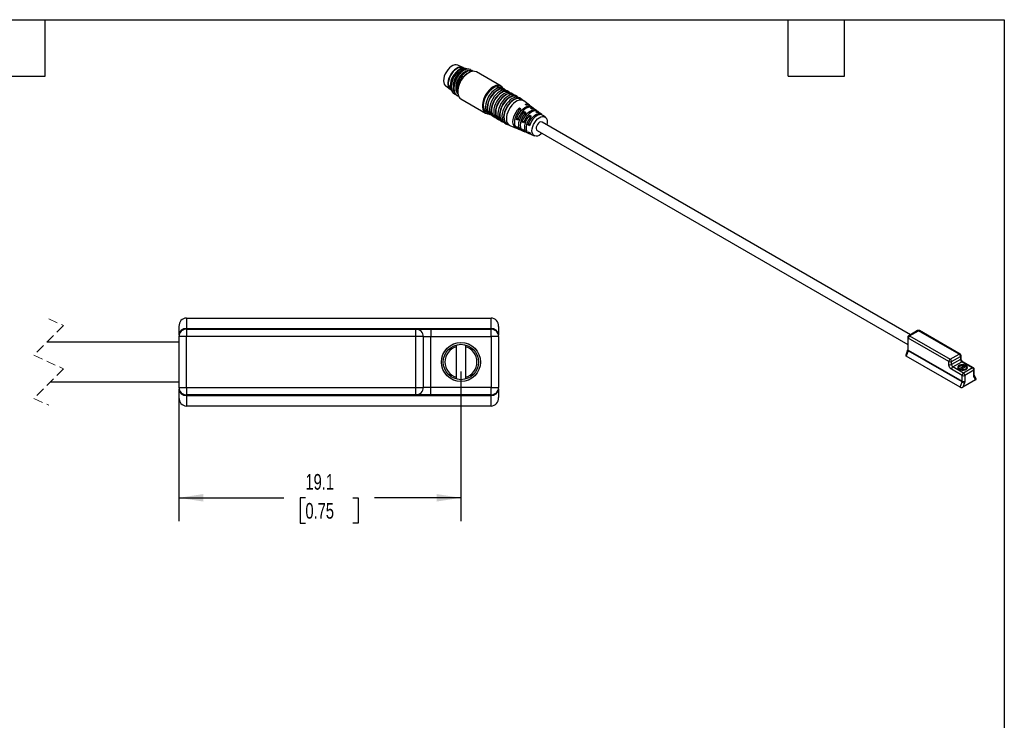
# Model space of a CAD drawing. Header units: millimetres. Extents: x 3 to 137, y 3 to 105.
# Tile 3 of 3: x 70 to 137, y 57 to 105. Entities that reach past the tile are written whole.
import ezdxf

# ---------------------------------------------------------------- set-up
doc = ezdxf.new("R2010")
doc.units = ezdxf.units.MM
doc.header["$LTSCALE"] = 0.5
doc.linetypes.add('HIDDEN', pattern=[1.905, 1.27, -0.635])
doc.layers.add('DIMENSIONS', color=140, linetype='Continuous', lineweight=25)
doc.layers.add('TEXT', color=140, linetype='Continuous', lineweight=25)
doc.styles.add('SLDTEXTSTYLE0', font='TXT', dxfattribs={"width": 0.7})
doc.dimstyles.new('SLDDIMSTYLE0', dxfattribs={"dimtxt": 1.079004, "dimasz": 1.651, "dimexe": 0, "dimexo": 0.0625, "dimgap": 0.269751, "dimtad": 0, "dimtih": 1, "dimtoh": 1, "dimrnd": 1e-09, "dimzin": 12, "dimdsep": 46, "dimtxsty": 'SLDTEXTSTYLE0', "dimsah": 1, "dimcen": 0.09, "dimadec": 0, "dimazin": 3, "dimtfac": 1, "dimtofl": 0, "dimtmove": 0, "dimatfit": 3, "dimfxl": 0, "dimfrac": 2, "dimtolj": 1, "dimtzin": 12, "dimarcsym": 0})

# ---------------------------------------------------------------- blocks, each defined once
blk = doc.blocks.new('_D_10')
at = {"layer": 'DIMENSIONS'}
for p, q in [((99.828, 81.017), (99.828, 70.892)), ((80.778, 79.303), (80.778, 70.892)), ((80.778, 72.479), (87.86, 72.479)), ((89.323, 72.479), (88.96, 72.479)), ((88.96, 72.479), (88.96, 70.764)), ((92.529, 72.479), (92.891, 72.479)), ((92.891, 72.479), (92.891, 70.764)), ((99.828, 72.479), (93.991, 72.479)), ((88.96, 70.764), (89.323, 70.764)), ((92.891, 70.764), (92.529, 70.764))]:
    blk.add_line(p, q, dxfattribs=at)
for points in [[(80.778, 72.479), (82.429, 72.225), (82.429, 72.733)], [(99.828, 72.479), (98.177, 72.733), (98.177, 72.225)]]:
    blk.add_solid(points, dxfattribs=at)
at = {"layer": 'DIMENSIONS', "char_height": 1.0583, "attachment_point": 1, "style": 'SLDTEXTSTYLE0'}
for s, insert in [('19.1', (89.323, 74.085)), ('0.75', (89.323, 72.129))]:
    blk.add_mtext(s, dxfattribs=dict(at, insert=insert))

msp = doc.modelspace()

# ---------------------------------------------------------------- linework, layer by layer
for p, q in [((99.518, 101.197), (99.54, 101.185)), ((99.54, 101.185), (99.616, 101.1)), ((99.944, 101.553), (99.607, 101.702)), ((99.966, 101.497), (99.952, 101.506)), ((100.22, 101.45), (100.197, 101.463)), ((100.471, 101.401), (100.449, 101.413)), ((100.647, 101.299), (100.626, 101.311)), ((102.534, 100.286), (100.873, 101.245)), ((99.871, 100.993), (99.893, 100.98)), ((99.893, 100.98), (99.969, 100.896)), ((98.797, 100.298), (99.094, 100.081)), ((99.139, 100.098), (99.154, 100.09)), ((99.378, 99.765), (99.402, 99.752)), ((102.529, 100.179), (102.486, 100.204)), ((102.781, 100.071), (102.668, 100.135)), ((102.807, 100.019), (102.765, 100.043)), ((103.059, 99.91), (102.947, 99.975)), ((103.085, 99.858), (103.043, 99.882)), ((103.337, 99.749), (103.225, 99.814)), ((99.556, 99.663), (99.577, 99.65)), ((99.825, 99.431), (101.486, 98.471)), ((103.364, 99.697), (103.322, 99.722)), ((103.616, 99.588), (103.504, 99.653)), ((103.642, 99.537), (103.6, 99.561)), ((103.894, 99.428), (103.782, 99.493)), ((104.045, 99.304), (103.878, 99.4)), ((104.451, 99.001), (104.077, 99.283)), ((101.534, 98.554), (101.576, 98.53)), ((101.684, 98.431), (101.797, 98.366)), ((103.77, 98.822), (103.86, 98.76)), ((103.77, 98.822), (103.77, 98.663)), ((104.13, 98.571), (104.219, 98.508)), ((104.13, 98.571), (104.13, 98.408)), ((104.264, 98.993), (104.174, 99.056)), ((104.617, 98.876), (104.534, 98.939)), ((104.623, 98.741), (104.534, 98.804)), ((104.783, 98.751), (104.7, 98.814)), ((104.949, 98.626), (104.866, 98.689)), ((104.983, 98.49), (104.893, 98.553)), ((105.115, 98.501), (105.032, 98.563)), ((105.281, 98.376), (105.198, 98.438)), ((101.812, 98.393), (101.855, 98.369)), ((101.963, 98.27), (102.075, 98.205)), ((102.091, 98.233), (102.133, 98.208)), ((102.241, 98.109), (102.353, 98.044)), ((102.369, 98.072), (102.411, 98.048)), ((102.519, 97.948), (102.632, 97.884)), ((102.648, 97.911), (102.69, 97.887)), ((102.798, 97.788), (102.91, 97.723)), ((103.707, 98.113), (103.569, 98.033)), ((103.668, 97.986), (103.569, 98.033)), ((104.108, 97.929), (103.966, 97.847)), ((104.066, 97.801), (103.966, 97.847)), ((104.489, 98.319), (104.579, 98.256)), ((104.489, 98.319), (104.489, 98.153)), ((130.19, 83.496), (105.307, 97.861)), ((105.53, 98.188), (105.364, 98.313)), ((102.926, 97.75), (103.092, 97.655)), ((103.127, 97.637), (103.558, 97.454)), ((103.573, 97.568), (103.672, 97.522)), ((103.653, 97.414), (103.749, 97.373)), ((103.845, 97.333), (103.94, 97.292)), ((103.971, 97.383), (104.07, 97.337)), ((104.036, 97.251), (104.132, 97.211)), ((104.227, 97.17), (104.323, 97.13)), ((104.509, 97.746), (104.364, 97.662)), ((104.463, 97.616), (104.364, 97.662)), ((104.973, 97.283), (130.003, 82.834)), ((104.419, 97.089), (104.514, 97.048)), ((104.61, 97.008), (104.802, 96.926)), ((81.286, 84.624), (81.286, 83.926)), ((81.286, 84.624), (101.86, 84.624)), ((101.86, 83.926), (101.86, 84.624)), ((80.778, 84.059), (80.778, 83.47)), ((81.286, 83.875), (81.286, 83.926)), ((81.286, 83.926), (101.86, 83.926)), ((81.286, 83.875), (81.286, 83.367)), ((81.286, 83.875), (96.78, 83.875)), ((96.78, 83.367), (96.78, 83.875)), ((96.78, 83.875), (97.796, 83.875)), ((97.796, 83.875), (97.796, 83.367)), ((97.796, 83.875), (101.86, 83.875)), ((101.86, 83.926), (101.86, 83.875)), ((101.86, 83.367), (101.86, 83.875)), ((102.368, 84.059), (102.368, 83.47)), ((81.286, 83.367), (80.778, 83.367)), ((80.778, 83.367), (80.778, 79.938)), ((96.78, 83.367), (81.286, 83.367)), ((81.286, 79.938), (81.286, 83.367)), ((97.288, 83.367), (96.78, 83.367)), ((96.78, 79.938), (96.78, 83.367)), ((97.288, 79.938), (97.288, 83.367)), ((97.288, 83.367), (97.796, 83.367)), ((97.796, 79.938), (97.796, 83.367)), ((97.796, 83.367), (101.86, 83.367)), ((101.86, 83.367), (101.86, 79.938)), ((102.368, 83.367), (101.86, 83.367)), ((102.368, 83.367), (102.368, 79.938)), ((130.003, 83.314), (130.003, 82.509)), ((130.04, 82.457), (130.04, 83.263)), ((132.779, 81.681), (130.04, 83.263)), ((130.672, 83.774), (130.066, 83.424)), ((130.13, 83.418), (130.736, 83.768)), ((130.13, 83.418), (132.869, 81.837)), ((133.475, 82.187), (130.736, 83.768)), ((133.538, 82.193), (130.799, 83.774)), ((80.778, 82.986), (71.862, 82.986)), ((99.524, 82.687), (99.524, 82.806)), ((99.524, 80.617), (99.524, 82.687)), ((100.133, 82.806), (100.133, 82.687)), ((100.133, 82.687), (100.133, 80.617)), ((129.991, 82.448), (129.876, 82.108)), ((130.031, 82.406), (129.907, 82.043)), ((133.544, 79.943), (129.907, 82.043)), ((133.668, 80.307), (130.031, 82.406)), ((130.04, 82.457), (133.677, 80.357)), ((132.869, 81.837), (133.475, 82.187)), ((132.958, 81.681), (133.565, 82.031)), ((133.565, 81.824), (132.958, 81.474)), ((133.565, 82.031), (133.565, 81.824)), ((133.602, 81.876), (133.602, 82.083)), ((132.779, 81.474), (132.779, 81.681)), ((132.958, 81.474), (132.958, 81.681)), ((133.677, 80.748), (132.958, 81.163)), ((133.048, 81.319), (133.654, 81.668)), ((133.767, 80.904), (133.048, 81.319)), ((133.459, 81.169), (133.474, 81.194)), ((133.474, 81.194), (133.84, 81.405)), ((133.52, 81.378), (133.499, 81.366)), ((133.581, 81.131), (133.572, 81.115)), ((133.947, 81.343), (133.581, 81.131)), ((133.654, 81.668), (134.373, 81.254)), ((134.436, 81.26), (133.718, 81.675)), ((134.373, 81.254), (133.767, 80.904)), ((133.861, 81.394), (133.861, 81.293)), ((134.5, 80.759), (134.5, 81.15)), ((99.524, 80.498), (99.524, 80.617)), ((100.133, 80.617), (100.133, 80.498)), ((133.577, 81.123), (133.563, 81.116)), ((133.677, 80.357), (133.677, 80.748)), ((134.463, 81.098), (133.856, 80.748)), ((133.856, 80.748), (133.856, 80.357)), ((134.463, 80.707), (134.463, 81.098)), ((134.585, 80.44), (134.481, 80.627)), ((134.624, 80.523), (134.502, 80.741)), ((72.116, 80.319), (80.778, 80.319)), ((80.778, 79.938), (81.286, 79.938)), ((80.778, 79.835), (80.778, 79.246)), ((81.286, 79.938), (96.78, 79.938)), ((81.286, 79.938), (81.286, 79.43)), ((96.78, 79.938), (97.288, 79.938)), ((96.78, 79.43), (96.78, 79.938)), ((97.796, 79.938), (97.288, 79.938)), ((97.796, 79.43), (97.796, 79.938)), ((101.86, 79.938), (97.796, 79.938)), ((101.86, 79.43), (101.86, 79.938)), ((101.86, 79.938), (102.368, 79.938)), ((102.368, 79.835), (102.368, 79.246)), ((133.544, 79.943), (133.668, 80.307)), ((134.585, 80.44), (133.734, 79.949)), ((133.838, 80.256), (133.734, 79.949)), ((96.78, 79.43), (81.286, 79.43)), ((81.286, 79.378), (81.286, 79.43)), ((101.86, 79.378), (81.286, 79.378)), ((81.286, 79.378), (81.286, 78.68)), ((97.796, 79.43), (96.78, 79.43)), ((101.86, 79.43), (97.796, 79.43)), ((101.86, 79.43), (101.86, 79.378)), ((101.86, 78.68), (101.86, 79.378)), ((101.86, 78.68), (81.286, 78.68))]:
    msp.add_line(p, q)
at = {"color": 7, "linetype": 'HIDDEN', "lineweight": 18}
for p, q in [((71.989, 84.573), (72.989, 84.113)), ((72.989, 84.113), (70.989, 82.113)), ((70.989, 82.113), (72.989, 81.192)), ((72.989, 81.192), (70.989, 79.192)), ((70.989, 79.192), (71.989, 78.731))]:
    msp.add_line(p, q, dxfattribs=at)
at = {"flags": 128}
for points in [[(99.607, 101.702), (99.514, 101.725), (99.405, 101.718), (99.287, 101.679), (99.167, 101.61), (99.05, 101.514), (98.94, 101.394), (98.843, 101.256), (98.763, 101.107), (98.703, 100.952), (98.666, 100.799), (98.653, 100.654), (98.666, 100.524), (98.703, 100.413), (98.763, 100.328), (98.797, 100.298)], [(100.026, 101.498), (99.96, 101.545), (99.864, 101.576), (99.754, 101.574), (99.637, 101.542), (99.515, 101.478), (99.394, 101.388), (99.28, 101.273), (99.177, 101.139), (99.089, 100.991), (99.019, 100.835), (98.971, 100.678), (98.947, 100.526), (98.947, 100.386), (98.971, 100.262), (99.019, 100.161), (99.089, 100.085), (99.177, 100.039), (99.183, 100.038)], [(99.545, 101.465), (99.426, 101.382), (99.312, 101.273), (99.208, 101.144), (99.118, 100.999), (99.048, 100.846), (98.999, 100.691), (98.974, 100.541), (98.974, 100.403), (98.999, 100.281), (99.048, 100.183), (99.118, 100.111), (99.139, 100.098)], [(99.722, 101.414), (99.598, 101.328), (99.478, 101.216), (99.369, 101.082), (99.274, 100.933), (99.197, 100.775), (99.142, 100.613), (99.111, 100.455), (99.104, 100.307), (99.123, 100.175), (99.167, 100.064), (99.233, 99.98), (99.285, 99.942)], [(100.349, 101.194), (100.213, 101.1), (100.081, 100.981), (99.959, 100.84), (99.85, 100.682), (99.758, 100.512), (99.686, 100.336), (99.636, 100.161), (99.611, 99.991), (99.611, 99.833), (99.636, 99.692), (99.686, 99.574), (99.758, 99.481), (99.825, 99.431)], [(102.01, 100.234), (101.874, 100.141), (101.743, 100.022), (101.62, 99.881), (101.511, 99.723), (101.419, 99.553), (101.347, 99.377), (101.298, 99.202), (101.273, 99.032), (101.273, 98.874), (101.298, 98.733), (101.347, 98.615), (101.419, 98.522), (101.511, 98.459), (101.62, 98.426), (101.698, 98.423)], [(102.01, 100.157), (101.883, 100.069), (101.76, 99.956), (101.646, 99.823), (101.545, 99.673), (101.462, 99.513), (101.398, 99.348), (101.356, 99.184), (101.337, 99.028), (101.344, 98.883), (101.374, 98.757), (101.427, 98.653), (101.501, 98.576), (101.534, 98.554)], [(102.176, 100.087), (102.045, 99.996), (101.918, 99.88), (101.8, 99.742), (101.696, 99.587), (101.609, 99.422), (101.543, 99.251), (101.5, 99.082), (101.481, 98.92), (101.487, 98.771), (101.519, 98.64), (101.574, 98.533), (101.65, 98.453), (101.684, 98.431)], [(102.289, 100.022), (102.157, 99.931), (102.03, 99.815), (101.912, 99.677), (101.808, 99.523), (101.722, 99.357), (101.656, 99.187), (101.612, 99.017), (101.593, 98.855), (101.6, 98.706), (101.631, 98.576), (101.686, 98.468), (101.763, 98.388), (101.858, 98.338), (101.887, 98.33)], [(102.289, 99.996), (102.161, 99.908), (102.038, 99.796), (101.924, 99.662), (101.824, 99.513), (101.74, 99.353), (101.676, 99.188), (101.634, 99.024), (101.616, 98.867), (101.622, 98.723), (101.652, 98.596), (101.705, 98.493), (101.78, 98.415), (101.812, 98.393)], [(102.455, 99.926), (102.323, 99.835), (102.196, 99.719), (102.078, 99.581), (101.974, 99.427), (101.888, 99.261), (101.822, 99.091), (101.778, 98.921), (101.76, 98.759), (101.766, 98.61), (101.797, 98.48), (101.852, 98.372), (101.929, 98.292), (101.963, 98.27)], [(102.567, 99.861), (102.435, 99.771), (102.308, 99.654), (102.191, 99.516), (102.087, 99.362), (102, 99.196), (101.934, 99.026), (101.891, 98.857), (101.872, 98.694), (101.878, 98.545), (101.909, 98.415), (101.964, 98.308), (102.041, 98.228), (102.137, 98.177), (102.165, 98.169)], [(102.567, 99.835), (102.44, 99.748), (102.317, 99.635), (102.203, 99.502), (102.102, 99.352), (102.018, 99.192), (101.954, 99.027), (101.912, 98.863), (101.894, 98.706), (101.9, 98.562), (101.931, 98.436), (101.984, 98.332), (102.058, 98.254), (102.091, 98.233)], [(102.733, 99.765), (102.601, 99.675), (102.474, 99.558), (102.357, 99.42), (102.253, 99.266), (102.166, 99.1), (102.1, 98.93), (102.057, 98.761), (102.038, 98.598), (102.044, 98.45), (102.075, 98.319), (102.13, 98.212), (102.207, 98.132), (102.241, 98.109)], [(102.845, 99.7), (102.714, 99.61), (102.587, 99.494), (102.469, 99.356), (102.365, 99.201), (102.278, 99.036), (102.212, 98.865), (102.169, 98.696), (102.15, 98.534), (102.157, 98.385), (102.188, 98.254), (102.243, 98.147), (102.319, 98.067), (102.415, 98.017), (102.443, 98.009)], [(102.845, 99.675), (102.718, 99.587), (102.595, 99.474), (102.481, 99.341), (102.381, 99.191), (102.297, 99.031), (102.233, 98.866), (102.191, 98.702), (102.173, 98.545), (102.179, 98.401), (102.209, 98.275), (102.262, 98.171), (102.336, 98.094), (102.369, 98.072)], [(103.012, 99.605), (102.88, 99.514), (102.753, 99.398), (102.635, 99.26), (102.531, 99.105), (102.445, 98.94), (102.378, 98.769), (102.335, 98.6), (102.316, 98.438), (102.323, 98.289), (102.354, 98.158), (102.409, 98.051), (102.486, 97.971), (102.519, 97.948)], [(103.124, 99.54), (102.992, 99.449), (102.865, 99.333), (102.748, 99.195), (102.644, 99.04), (102.557, 98.875), (102.491, 98.704), (102.447, 98.535), (102.429, 98.373), (102.435, 98.224), (102.466, 98.094), (102.521, 97.986), (102.598, 97.906), (102.694, 97.856), (102.722, 97.848)], [(103.124, 99.514), (102.996, 99.426), (102.873, 99.314), (102.76, 99.18), (102.659, 99.031), (102.575, 98.87), (102.511, 98.705), (102.469, 98.542), (102.451, 98.385), (102.457, 98.241), (102.487, 98.114), (102.541, 98.01), (102.615, 97.933), (102.648, 97.911)], [(103.29, 99.444), (103.158, 99.353), (103.031, 99.237), (102.914, 99.099), (102.81, 98.945), (102.723, 98.779), (102.657, 98.609), (102.614, 98.439), (102.595, 98.277), (102.601, 98.128), (102.632, 97.998), (102.687, 97.89), (102.764, 97.81), (102.798, 97.788)], [(103.402, 99.379), (103.27, 99.288), (103.144, 99.172), (103.026, 99.034), (102.922, 98.88), (102.835, 98.714), (102.769, 98.544), (102.726, 98.374), (102.707, 98.212), (102.713, 98.063), (102.744, 97.933), (102.799, 97.826), (102.876, 97.745), (102.972, 97.695), (103.05, 97.679)], [(103.402, 99.353), (103.275, 99.265), (103.152, 99.153), (103.038, 99.019), (102.937, 98.87), (102.854, 98.71), (102.79, 98.545), (102.748, 98.381), (102.729, 98.224), (102.736, 98.08), (102.766, 97.954), (102.819, 97.85), (102.893, 97.772), (102.926, 97.75)], [(104.077, 99.283), (103.985, 99.331), (103.877, 99.349), (103.758, 99.335), (103.632, 99.291), (103.504, 99.217), (103.379, 99.116), (103.26, 98.993), (103.152, 98.85), (103.059, 98.695), (102.985, 98.532), (102.932, 98.366), (102.902, 98.205), (102.896, 98.054), (102.914, 97.918), (102.956, 97.803), (103.02, 97.712), (103.104, 97.648), (103.127, 97.637)], [(103.608, 97.438), (103.545, 97.46), (103.458, 97.523), (103.393, 97.617), (103.353, 97.738), (103.339, 97.881), (103.353, 98.039), (103.393, 98.207), (103.458, 98.376), (103.545, 98.539), (103.651, 98.69), (103.77, 98.822)], [(103.86, 98.76), (103.743, 98.63), (103.64, 98.481), (103.554, 98.32), (103.491, 98.154), (103.451, 97.99), (103.438, 97.834), (103.451, 97.694), (103.491, 97.575), (103.554, 97.482), (103.64, 97.42), (103.653, 97.414)], [(103.569, 98.033), (103.622, 98.197), (103.698, 98.359), (103.793, 98.512), (103.904, 98.649), (104.025, 98.764), (104.152, 98.853), (104.279, 98.911), (104.4, 98.936), (104.511, 98.927), (104.606, 98.884), (104.656, 98.841)], [(104.7, 98.814), (104.688, 98.822), (104.594, 98.864), (104.485, 98.872), (104.366, 98.848), (104.242, 98.791), (104.117, 98.704), (103.998, 98.591), (103.889, 98.457), (103.796, 98.307), (103.721, 98.148), (103.668, 97.986)], [(103.991, 97.276), (103.923, 97.3), (103.843, 97.36), (103.784, 97.448), (103.747, 97.561), (103.734, 97.694), (103.747, 97.841), (103.784, 97.996), (103.843, 98.153), (103.923, 98.306), (104.02, 98.447), (104.13, 98.571)], [(104.219, 98.508), (104.112, 98.386), (104.017, 98.247), (103.939, 98.098), (103.881, 97.944), (103.845, 97.792), (103.833, 97.647), (103.845, 97.517), (103.881, 97.406), (103.939, 97.319), (104.017, 97.26), (104.036, 97.251)], [(103.966, 97.847), (104.017, 98), (104.089, 98.149), (104.178, 98.29), (104.281, 98.416), (104.394, 98.522), (104.511, 98.604), (104.629, 98.658), (104.741, 98.682), (104.844, 98.675), (104.933, 98.637), (105.005, 98.57), (105.05, 98.492)], [(105.032, 98.563), (105, 98.584), (104.901, 98.616), (104.787, 98.613), (104.664, 98.574), (104.538, 98.501), (104.415, 98.398), (104.301, 98.27), (104.202, 98.123), (104.122, 97.964), (104.066, 97.801)], [(104.364, 97.662), (104.418, 97.815), (104.494, 97.964), (104.588, 98.101), (104.696, 98.221), (104.811, 98.317), (104.93, 98.386), (105.045, 98.423), (105.153, 98.427), (105.246, 98.398), (105.32, 98.34)], [(104.373, 97.114), (104.286, 97.149), (104.211, 97.218), (104.159, 97.316), (104.133, 97.439), (104.133, 97.58), (104.159, 97.733), (104.211, 97.892), (104.286, 98.047), (104.38, 98.192), (104.489, 98.319)], [(104.579, 98.256), (104.472, 98.131), (104.381, 97.989), (104.308, 97.837), (104.257, 97.682), (104.232, 97.532), (104.232, 97.393), (104.257, 97.273), (104.308, 97.177), (104.381, 97.109), (104.419, 97.089)], [(105.364, 98.313), (105.328, 98.336), (105.236, 98.364), (105.131, 98.359), (105.018, 98.323), (104.902, 98.256), (104.789, 98.162), (104.684, 98.045), (104.592, 97.911), (104.517, 97.765), (104.463, 97.616)], [(104.623, 97.274), (104.636, 97.409), (104.671, 97.552), (104.729, 97.696), (104.806, 97.834), (104.898, 97.959), (105.002, 98.067), (105.112, 98.151), (105.223, 98.209), (105.331, 98.236), (105.43, 98.233), (105.515, 98.199), (105.582, 98.135), (105.629, 98.045), (105.653, 97.933), (105.653, 97.804), (105.631, 97.673)], [(105.14, 97.844), (105.063, 97.785), (104.995, 97.703), (104.943, 97.607), (104.911, 97.507), (104.905, 97.414), (104.924, 97.338), (104.966, 97.288), (104.973, 97.283)], [(105.298, 97.096), (105.223, 97.032), (105.112, 96.961), (105.002, 96.918), (104.898, 96.906), (104.806, 96.925), (104.729, 96.974), (104.671, 97.051), (104.636, 97.153), (104.623, 97.274)], [(130.031, 82.406), (130.015, 82.416), (130.003, 82.426), (129.994, 82.435), (129.991, 82.443), (129.991, 82.448)], [(133.477, 81.151), (133.566, 81.115), (133.67, 81.097), (133.778, 81.1), (133.88, 81.122), (133.963, 81.163), (134.018, 81.217), (134.04, 81.278), (134.027, 81.34), (133.979, 81.397), (133.902, 81.441), (133.805, 81.469), (133.697, 81.477), (133.591, 81.464), (133.497, 81.432), (133.427, 81.384), (133.387, 81.325), (133.383, 81.263), (133.414, 81.202), (133.477, 81.151)], [(133.932, 81.145), (133.955, 81.161), (133.999, 81.216), (134.008, 81.275), (133.981, 81.333), (133.922, 81.382), (133.837, 81.416), (133.737, 81.432), (133.633, 81.427), (133.539, 81.401), (133.466, 81.359), (133.422, 81.305), (133.413, 81.245), (133.44, 81.187), (133.489, 81.145)], [(133.474, 81.194), (133.445, 81.24), (133.444, 81.29), (133.469, 81.338), (133.52, 81.378), (133.59, 81.407), (133.672, 81.422), (133.758, 81.421), (133.84, 81.405)], [(133.947, 81.343), (133.976, 81.296), (133.978, 81.246), (133.952, 81.198), (133.901, 81.158), (133.831, 81.129), (133.749, 81.114), (133.663, 81.115), (133.581, 81.131)], [(134.009, 81.252), (134.003, 81.279), (133.968, 81.331)]]:
    msp.add_lwpolyline(points, dxfattribs=at)
for radius in [1.321, 1.194]:
    msp.add_circle((99.828, 81.652), radius)
for centre, radius, start, end in [((99.783, 101.138), 0.404, 65.32762, 125.98284), ((99.978, 101.059), 0.438, 65.51543, 125.79502), ((100.655, 100.771), 0.522, 65.34738, 125.96308), ((100.957, 99.987), 1.342, 137.41521, 177.70637), ((101.049, 99.934), 1.426, 132.66562, 167.33976), ((102.299, 99.883), 0.455, 32.53532, 129.39367), ((102.288, 99.776), 0.472, 65.18497, 126.12549), ((102.464, 99.693), 0.488, 65.18497, 126.12549), ((102.566, 99.677), 0.443, 48.91647, 128.77337), ((102.567, 99.615), 0.472, 65.18497, 126.12549), ((102.742, 99.532), 0.488, 65.18497, 126.12549), ((102.844, 99.516), 0.443, 48.91647, 128.77337), ((102.845, 99.454), 0.472, 65.18497, 126.12549), ((103.021, 99.371), 0.488, 65.18497, 126.12549), ((103.123, 99.355), 0.443, 48.91647, 128.77337), ((103.124, 99.293), 0.472, 65.18497, 126.12549), ((103.299, 99.211), 0.488, 65.18497, 126.12549), ((103.401, 99.195), 0.443, 48.91647, 128.77337), ((103.402, 99.133), 0.472, 65.18497, 126.12549), ((103.577, 99.05), 0.488, 65.18497, 126.12549), ((103.676, 99.043), 0.433, 41.19157, 129.21787), ((103.68, 98.972), 0.472, 65.18497, 126.12549), ((104.255, 98.737), 0.328, 44.18235, 104.12735), ((104.339, 98.669), 0.332, 54.23462, 103.06537), ((104.599, 98.505), 0.307, 43.44393, 102.33943), ((104.684, 98.438), 0.309, 54.04087, 101.31275), ((104.943, 98.271), 0.286, 42.7529, 100.14244), ((105.029, 98.209), 0.285, 53.71325, 99.40599), ((105.237, 97.717), 0.16, 64.16767, 127.14279), ((103.874, 97.664), 0.316, 197.59464, 256.25277), ((103.975, 97.624), 0.319, 198.60859, 245.95546), ((104.249, 97.483), 0.296, 199.72594, 256.89297), ((104.346, 97.44), 0.294, 200.44163, 246.27947), ((104.623, 97.301), 0.274, 201.99229, 257.81032), ((104.719, 97.257), 0.272, 202.76375, 246.44771), ((81.317, 84.086), 0.539, 93.21394, 182.8877), ((101.83, 84.086), 0.539, 357.11151, 86.78686), ((81.262, 83.442), 0.484, 87.11202, 176.78567), ((81.286, 83.367), 0.508, 90.00078, 179.99889), ((96.78, 83.367), 0.508, 359.99967, 90.00066), ((101.885, 83.442), 0.484, 3.21347, 92.88883), ((101.86, 83.367), 0.508, 359.99967, 90.00066), ((130.063, 83.319), 0.0609, 184.02165, 247.26445), ((130.235, 83.254), 0.195, 122.60548, 177.39452), ((130.093, 83.368), 0.0626, 53.70017, 115.03573), ((130.699, 83.716), 0.0639, 54.38242, 114.30712), ((130.773, 83.716), 0.0639, 65.69288, 125.61758), ((99.828, 81.652), 1.079, 106.40878, 253.59122), ((99.828, 81.652), 1.079, 286.40878, 73.59122), ((130.066, 82.515), 0.0639, 185.6948, 245.62534), ((129.88, 82.459), 0.16, 340.56109, 359.11535), ((132.974, 81.673), 0.195, 122.60548, 177.39452), ((132.763, 81.673), 0.195, 2.60548, 57.39452), ((133.512, 82.135), 0.0639, 65.71053, 125.61604), ((133.37, 82.023), 0.195, 2.60548, 57.39452), ((133.538, 82.09), 0.0639, 294.37791, 354.26792), ((133.538, 81.882), 0.0639, 294.37466, 354.3052), ((133.76, 81.833), 0.195, 182.60548, 237.39452), ((132.869, 81.855), 0.195, 242.60967, 297.39033), ((132.869, 81.647), 0.195, 242.60967, 297.39033), ((133.153, 81.483), 0.195, 182.60548, 237.39452), ((133.153, 81.154), 0.195, 122.60548, 177.39452), ((133.557, 81.232), 0.147, 113.31517, 171.94885), ((133.692, 81.617), 0.0639, 65.69288, 125.61758), ((134.41, 81.202), 0.0639, 65.71053, 125.61604), ((134.268, 81.089), 0.195, 2.60548, 57.39452), ((134.436, 81.156), 0.0639, 294.37791, 354.26792), ((133.872, 80.739), 0.195, 122.60548, 177.39452), ((133.767, 80.922), 0.195, 242.60967, 297.39033), ((133.662, 80.739), 0.195, 2.60548, 57.39452), ((134.436, 80.765), 0.0639, 294.37466, 354.3052), ((134.411, 80.699), 0.1, 314.1907, 25.3387), ((81.286, 79.938), 0.508, 180.00111, 269.99922), ((81.262, 79.862), 0.484, 183.21433, 272.88798), ((96.78, 79.938), 0.508, 269.99934, 0.00033), ((101.86, 79.938), 0.508, 269.99934, 0.00033), ((101.885, 79.862), 0.484, 267.11117, 356.78653), ((133.517, 80.36), 0.16, 340.56109, 359.11535), ((133.861, 80.645), 0.39, 240.24653, 266.63193), ((133.767, 80.531), 0.195, 242.60967, 297.39033), ((81.317, 79.218), 0.539, 177.1123, 266.78606), ((101.83, 79.218), 0.539, 273.21314, 2.88849)]:
    msp.add_arc(centre, radius, start, end)
for centre, start_param, end_param in [((130.007, 82.101), 2.893043, 3.821689), ((134.495, 80.492), 5.392486, 6.531735), ((133.644, 80.001), 3.821689, 5.392486)]:
    msp.add_ellipse(centre, major_axis=(0.134, 0.012), ratio=0.57082, start_param=start_param, end_param=end_param)
for points, knots in [([(99.381, 99.77), (99.374, 99.771), (99.302, 99.793), (99.216, 99.924), (99.144, 100.154), (99.156, 100.448), (99.248, 100.758), (99.379, 101.016), (99.481, 101.149), (99.518, 101.197)], [0, 0, 0, 0, 0.017067, 0.193581, 0.370041, 0.546531, 0.72302, 0.899483, 1, 1, 1, 1]), ([(99.54, 101.185), (99.482, 101.107), (99.367, 100.953), (99.239, 100.667), (99.171, 100.368), (99.174, 100.085), (99.26, 99.868), (99.375, 99.743), (99.467, 99.731), (99.49, 99.728)], [0, 0, 0, 0, 0.146147, 0.292293, 0.455879, 0.619562, 0.783128, 0.94671, 1, 1, 1, 1]), ([(99.616, 101.1), (99.559, 101.022), (99.445, 100.866), (99.332, 100.586), (99.287, 100.315), (99.292, 100.111), (99.338, 100.029), (99.352, 100.006)], [0, 0, 0, 0, 0.226897, 0.453794, 0.680777, 0.907808, 1, 1, 1, 1]), ([(99.559, 99.669), (99.55, 99.672), (99.475, 99.694), (99.386, 99.832), (99.32, 100.065), (99.337, 100.359), (99.427, 100.672), (99.587, 100.968), (99.791, 101.216), (100.017, 101.392), (100.237, 101.462), (100.386, 101.463), (100.437, 101.414), (100.444, 101.407)], [0, 0, 0, 0, 0.015352, 0.122802, 0.230328, 0.337767, 0.445218, 0.552742, 0.660187, 0.767644, 0.875151, 0.982606, 1, 1, 1, 1]), ([(100.534, 101.333), (100.508, 101.362), (100.442, 101.439), (100.269, 101.454), (100.052, 101.383), (99.822, 101.214), (99.616, 100.968), (99.458, 100.672), (99.36, 100.361), (99.341, 100.065), (99.404, 99.823), (99.518, 99.665), (99.631, 99.635), (99.678, 99.622)], [0, 0, 0, 0, 0.059732, 0.15673, 0.253738, 0.350811, 0.447814, 0.544826, 0.641886, 0.738897, 0.835919, 0.932959, 1, 1, 1, 1]), ([(100.289, 101.312), (100.278, 101.313), (100.212, 101.321), (100.062, 101.246), (99.862, 101.092), (99.683, 100.864), (99.549, 100.596), (99.47, 100.318), (99.465, 100.06), (99.519, 99.861), (99.597, 99.79), (99.63, 99.761)], [0, 0, 0, 0, 0.02464, 0.150878, 0.277184, 0.403415, 0.529665, 0.655946, 0.782182, 0.90845, 1, 1, 1, 1]), ([(99.518, 101.197), (99.531, 101.211), (99.597, 101.283), (99.742, 101.404), (99.946, 101.499), (100.107, 101.516), (100.168, 101.469), (100.183, 101.458)], [0, 0, 0, 0, 0.058742, 0.29562, 0.601988, 0.90636, 1, 1, 1, 1]), ([(100.216, 101.442), (100.189, 101.458), (100.121, 101.498), (99.963, 101.483), (99.754, 101.392), (99.612, 101.254), (99.54, 101.185)], [0, 0, 0, 0, 0.156597, 0.401447, 0.697195, 1, 1, 1, 1]), ([(100.164, 101.426), (100.149, 101.43), (100.086, 101.45), (99.939, 101.397), (99.762, 101.276), (99.659, 101.153), (99.616, 101.1)], [0, 0, 0, 0, 0.1013422, 0.4286289, 0.7558265, 1, 1, 1, 1]), ([(99.726, 101.318), (99.726, 101.318), (99.718, 101.325), (99.696, 101.331), (99.675, 101.334), (99.664, 101.335)], [0, 0, 0, 0, 0.01299, 0.490368, 1, 1, 1, 1]), ([(99.871, 100.993), (99.934, 101.061), (100.061, 101.196), (100.273, 101.321), (100.472, 101.374), (100.575, 101.327), (100.623, 101.305)], [0, 0, 0, 0, 0.245431, 0.490861, 0.765266, 1, 1, 1, 1]), ([(100.645, 101.296), (100.642, 101.299), (100.596, 101.346), (100.454, 101.348), (100.237, 101.288), (100.041, 101.146), (99.933, 101.025), (99.893, 100.98)], [0, 0, 0, 0, 0.019575, 0.294093, 0.56861, 0.843087, 1, 1, 1, 1]), ([(100.312, 101.164), (100.284, 101.155), (100.192, 101.122), (100.072, 101.015), (99.99, 100.92), (99.969, 100.896)], [0, 0, 0, 0, 0.239008, 0.801799, 1, 1, 1, 1]), ([(99.621, 99.862), (99.605, 99.895), (99.562, 99.983), (99.551, 100.176), (99.587, 100.432), (99.691, 100.724), (99.811, 100.903), (99.871, 100.993)], [0, 0, 0, 0, 0.121593, 0.316401, 0.514858, 0.754569, 1, 1, 1, 1]), ([(99.893, 100.98), (99.881, 100.964), (99.821, 100.882), (99.713, 100.695), (99.603, 100.411), (99.57, 100.123), (99.589, 99.949), (99.62, 99.886), (99.62, 99.886)], [0, 0, 0, 0, 0.049174, 0.24747, 0.503937, 0.758733, 0.996759, 1, 1, 1, 1]), ([(130.799, 83.774), (130.798, 83.775), (130.786, 83.783), (130.758, 83.791), (130.717, 83.792), (130.686, 83.785), (130.674, 83.775), (130.673, 83.774)], [0, 0, 0, 0, 0.03482, 0.319021, 0.633556, 0.974601, 1, 1, 1, 1]), ([(130.066, 83.424), (130.054, 83.415), (130.03, 83.398), (130.007, 83.358), (130.004, 83.329), (130.003, 83.315)], [0, 0, 0, 0, 0.334325, 0.676387, 1, 1, 1, 1]), ([(130.003, 82.509), (130.002, 82.501), (130.002, 82.488), (129.997, 82.466), (129.993, 82.453), (129.991, 82.448)], [0, 0, 0, 0, 0.432494, 0.793823, 1, 1, 1, 1]), ([(133.585, 82.147), (133.575, 82.16), (133.562, 82.178), (133.543, 82.19), (133.538, 82.193)], [0, 0, 0, 0, 0.7311152, 1, 1, 1, 1]), ([(133.602, 82.083), (133.602, 82.083), (133.604, 82.094), (133.598, 82.117), (133.589, 82.136), (133.585, 82.147)], [0, 0, 0, 0, 0.011954, 0.489343, 1, 1, 1, 1]), ([(133.637, 81.762), (133.629, 81.778), (133.618, 81.8), (133.608, 81.831), (133.603, 81.854), (133.602, 81.87), (133.602, 81.875), (133.602, 81.876)], [0, 0, 0, 0, 0.378234, 0.527809, 0.758978, 0.982491, 1, 1, 1, 1]), ([(132.958, 81.163), (132.953, 81.166), (132.942, 81.173), (132.925, 81.186), (132.908, 81.2), (132.886, 81.221), (132.859, 81.253), (132.831, 81.296), (132.807, 81.343), (132.791, 81.389), (132.781, 81.434), (132.779, 81.461), (132.779, 81.474)], [0, 0, 0, 0, 0.06026, 0.120022, 0.179825, 0.240208, 0.370001, 0.50013, 0.629924, 0.760053, 0.879945, 1, 1, 1, 1]), ([(133.718, 81.675), (133.712, 81.679), (133.701, 81.686), (133.681, 81.704), (133.659, 81.728), (133.645, 81.75), (133.637, 81.762)], [0, 0, 0, 0, 0.2484, 0.455515, 0.678735, 1, 1, 1, 1]), ([(134.483, 81.213), (134.473, 81.227), (134.46, 81.245), (134.441, 81.257), (134.436, 81.26)], [0, 0, 0, 0, 0.731115, 1, 1, 1, 1]), ([(134.5, 81.15), (134.5, 81.15), (134.502, 81.161), (134.496, 81.183), (134.487, 81.203), (134.483, 81.213)], [0, 0, 0, 0, 0.011954, 0.489343, 1, 1, 1, 1]), ([(134.481, 80.627), (134.479, 80.631), (134.474, 80.64), (134.469, 80.655), (134.465, 80.671), (134.463, 80.689), (134.463, 80.701), (134.463, 80.707)], [0, 0, 0, 0, 0.201675, 0.40084, 0.59916, 0.798325, 1, 1, 1, 1]), ([(134.502, 80.741), (134.502, 80.742), (134.502, 80.742), (134.499, 80.75), (134.5, 80.759), (134.5, 80.759)], [0, 0, 0, 0, 0.4375, 0.960152, 1, 1, 1, 1]), ([(133.856, 80.357), (133.856, 80.351), (133.856, 80.338), (133.854, 80.318), (133.85, 80.298), (133.845, 80.277), (133.841, 80.263), (133.838, 80.256)], [0, 0, 0, 0, 0.201675, 0.40084, 0.59916, 0.798325, 1, 1, 1, 1])]:
    msp.add_open_spline(points, degree=3, knots=knots)
for points in [[(104.368, 97.198), (104.402, 97.183), (104.435, 97.167), (104.468, 97.152)], [(133.84, 81.405), (133.847, 81.401), (133.854, 81.397), (133.861, 81.394)], [(133.968, 81.331), (133.961, 81.335), (133.954, 81.339), (133.947, 81.343)]]:
    msp.add_open_spline(points, degree=3)
at = {"layer": 'TEXT'}
for p, q in [((3.175, 104.775), (136.525, 104.775)), ((71.755, 100.965), (71.755, 104.775)), ((121.92, 100.965), (121.92, 104.775)), ((125.73, 100.965), (125.73, 104.775)), ((136.525, 104.775), (136.525, 3.175)), ((67.945, 100.965), (71.755, 100.965)), ((121.92, 100.965), (125.73, 100.965))]:
    msp.add_line(p, q, dxfattribs=at)

# ---------------------------------------------------------------- dimensions: what is measured, and where the dimension line sits
at = {"layer": 'DIMENSIONS'}
dim = msp.add_linear_dim(base=(99.828, 72.479), p1=(80.778, 79.938), p2=(99.828, 81.652), dimstyle='SLDDIMSTYLE0', dxfattribs=at)
dim.commit()
dim.dimension.update_dxf_attribs({"geometry": '_D_10', "text_midpoint": (90.926, 72.479), "dimtype": 160})

doc.saveas('drawing.dxf')
